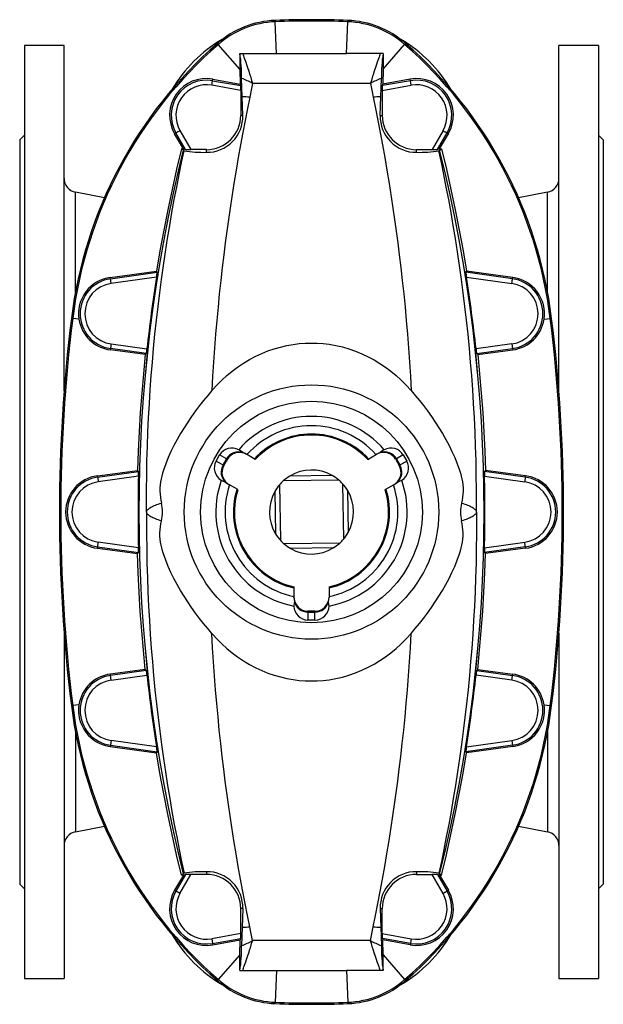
# Model space of a CAD drawing. Extents: x 59 to 836, y -526 to 1114.
# Tile 1 of 4: x 59 to 309, y -172 to 250. Entities that reach past the tile are written whole.
import ezdxf

# ---------------------------------------------------------------- set-up
doc = ezdxf.new("R2010")
doc.units = 0
doc.layers.get('0').update_dxf_attribs({"linetype": 'CONTINUOUS'})

msp = doc.modelspace()

# ---------------------------------------------------------------- linework, layer by layer
at = {"color": 8, "linetype": 'CONTINUOUS'}
for p, q in [((168.6, 249.25), (168.62, 248.68)), ((199.65, 249.25), (199.63, 248.68)), ((169.14, 235.06), (168.62, 248.68)), ((199.1, 235.06), (199.63, 248.68)), ((143.83, 239.41), (144.21, 238.98)), ((153.48, 228.37), (144.21, 238.98)), ((214.77, 228.37), (224.03, 238.98)), ((224.41, 239.41), (224.03, 238.98)), ((141.74, 223.42), (141.86, 224.07)), ((226.5, 223.42), (226.39, 224.07)), ((153.83, 219.27), (141.4, 221.46)), ((141.74, 223.42), (153.78, 221.3)), ((209.4, 222.26), (158.85, 222.26)), ((214.42, 219.27), (226.85, 221.46)), ((226.5, 223.42), (214.47, 221.3)), ((154.7, 208.55), (153.83, 208.55)), ((213.55, 208.55), (214.42, 208.55)), ((126.05, 201), (125.5, 200.69)), ((130.15, 193.9), (126.05, 201)), ((127.78, 202), (132.48, 193.85)), ((240.47, 202), (235.76, 193.85)), ((238.1, 193.9), (242.2, 201)), ((242.2, 201), (242.74, 200.69)), ((139.12, 192.71), (139.12, 193.85)), ((229.12, 192.71), (229.12, 193.85)), ((82.98, 132.75), (82.98, 175.66)), ((285.27, 132.75), (285.27, 175.66)), ((98.02, 138.51), (118.02, 141.32)), ((117.77, 139.27), (98.3, 136.53)), ((270.22, 138.51), (250.23, 141.32)), ((250.47, 139.27), (269.95, 136.53)), ((98.02, 138.51), (97.93, 139.12)), ((270.22, 138.51), (270.31, 139.12)), ((81.24, 121.55), (81.82, 121.48)), ((84.49, 121.14), (81.82, 121.48)), ((283.75, 121.14), (286.43, 121.48)), ((287, 121.55), (286.43, 121.48)), ((98.3, 110.58), (113.63, 108.43)), ((269.95, 110.58), (254.62, 108.43)), ((98.02, 108.6), (97.94, 108.03)), ((113.33, 106.45), (98.02, 108.6)), ((254.92, 106.45), (270.22, 108.6)), ((270.22, 108.6), (270.3, 108.03)), ((143.28, 60.4), (146.22, 58.7)), ((147.72, 61.3), (144.78, 63)), ((146.22, 58.7), (147.72, 61.3)), ((147.74, 61.29), (146.24, 58.69)), ((148.07, 61.1), (147.74, 61.29)), ((220.5, 61.29), (220.18, 61.1)), ((222, 58.69), (220.5, 61.29)), ((223.46, 63), (220.52, 61.3)), ((220.52, 61.3), (222.02, 58.7)), ((222.02, 58.7), (224.96, 60.4)), ((92.52, 53.51), (109.96, 55.96)), ((146.24, 58.69), (146.57, 58.51)), ((221.68, 58.51), (222, 58.69)), ((222, 58.69), (222.02, 58.7)), ((275.72, 53.51), (258.29, 55.96)), ((92.52, 53.51), (92.44, 54.1)), ((109.99, 53.94), (92.8, 51.53)), ((258.26, 53.94), (275.45, 51.53)), ((275.72, 53.51), (275.81, 54.1)), ((109.99, 23.16), (92.8, 25.58)), ((258.26, 23.16), (275.45, 25.58)), ((92.52, 23.6), (92.44, 23.01)), ((92.52, 23.6), (109.96, 21.15)), ((275.72, 23.6), (258.29, 21.15)), ((275.72, 23.6), (275.81, 23.01)), ((182.62, -3.95), (182.62, -4.32)), ((185.62, -4.32), (185.62, -3.95)), ((182.62, -4.32), (185.62, -4.32)), ((182.62, -4.32), (182.62, -4.34)), ((185.62, -4.34), (182.62, -4.34)), ((182.62, -4.34), (182.62, -7.74)), ((185.62, -4.34), (185.62, -4.32)), ((185.62, -7.74), (185.62, -4.34)), ((113.33, -29.34), (98.02, -31.49)), ((254.92, -29.34), (270.22, -31.49)), ((98.02, -31.49), (97.94, -30.92)), ((98.3, -33.47), (113.63, -31.32)), ((269.95, -33.47), (254.62, -31.32)), ((270.22, -31.49), (270.3, -30.92)), ((81.24, -44.44), (81.82, -44.37)), ((84.49, -44.04), (81.82, -44.37)), ((283.75, -44.04), (286.43, -44.37)), ((287, -44.44), (286.43, -44.37)), ((82.98, -55.64), (82.98, -98.56)), ((285.27, -55.64), (285.27, -98.56)), ((98.02, -61.4), (97.93, -62.01)), ((98.02, -61.4), (118.02, -64.21)), ((117.77, -62.16), (98.3, -59.42)), ((270.22, -61.4), (250.23, -64.21)), ((250.47, -62.16), (269.95, -59.42)), ((270.22, -61.4), (270.31, -62.01)), ((130.15, -116.79), (126.05, -123.9)), ((127.78, -124.89), (132.48, -116.74)), ((139.12, -115.6), (139.12, -116.74)), ((229.12, -115.6), (229.12, -116.74)), ((240.47, -124.89), (235.76, -116.74)), ((238.1, -116.79), (242.2, -123.9)), ((126.05, -123.9), (125.5, -123.58)), ((242.2, -123.9), (242.74, -123.58)), ((154.7, -131.45), (153.83, -131.45)), ((213.55, -131.45), (214.42, -131.45)), ((153.83, -142.16), (141.4, -144.35)), ((214.42, -142.16), (226.85, -144.35)), ((141.74, -146.32), (153.78, -144.19)), ((141.74, -146.32), (141.86, -146.96)), ((209.4, -145.15), (158.85, -145.15)), ((226.5, -146.32), (214.47, -144.19)), ((226.5, -146.32), (226.39, -146.96)), ((153.48, -151.26), (144.21, -161.87)), ((214.77, -151.26), (224.03, -161.87)), ((169.14, -157.96), (168.62, -171.57)), ((199.1, -157.96), (199.63, -171.57)), ((143.83, -162.31), (144.21, -161.87)), ((224.41, -162.31), (224.03, -161.87)), ((168.6, -172.15), (168.62, -171.57)), ((199.65, -172.15), (199.63, -171.57))]:
    msp.add_line(p, q, dxfattribs=at)
at = {"color": 7, "linetype": 'CONTINUOUS'}
for p, q in [((78.12, 238.55), (61.12, 238.55)), ((61.12, 238.55), (61.12, -161.45)), ((78.12, 90.48), (78.12, 238.55)), ((307.12, 238.55), (290.12, 238.55)), ((290.12, 90.48), (290.12, 238.55)), ((307.12, 238.55), (307.12, -161.45)), ((153.45, 235.09), (154.81, 235.13)), ((153.45, 235.09), (153.48, 228.37)), ((214.79, 235.09), (213.43, 235.13)), ((214.79, 235.09), (214.77, 228.37)), ((153.48, 228.37), (153.5, 221.92)), ((214.77, 228.37), (214.75, 221.92)), ((141.86, 224.07), (153.5, 221.92)), ((226.39, 224.07), (214.75, 221.92)), ((153.78, 221.3), (153.5, 221.92)), ((214.47, 221.3), (214.75, 221.92)), ((153.83, 219.27), (153.83, 208.55)), ((154.46, 216.5), (154.46, 216.48)), ((213.78, 216.5), (213.78, 216.48)), ((214.42, 219.27), (214.42, 208.55)), ((61.12, 200.05), (59.12, 198.05)), ((129.34, 194.18), (125.5, 200.69)), ((238.91, 194.18), (242.74, 200.69)), ((309.12, 198.05), (307.12, 200.05)), ((59.12, 198.05), (59.12, -120.95)), ((129.22, 193.64), (128.43, 194.18)), ((129.34, 194.18), (128.43, 194.18)), ((129.34, 194.18), (130.15, 193.9)), ((238.91, 194.18), (238.1, 193.9)), ((238.91, 194.18), (239.82, 194.18)), ((239.03, 193.64), (239.82, 194.18)), ((309.12, 198.05), (309.12, -120.95)), ((129.23, 193.63), (129.22, 193.64)), ((129.52, 193.38), (129.23, 193.63)), ((139.12, 193.85), (132.48, 193.85)), ((229.12, 193.85), (235.76, 193.85)), ((238.73, 193.38), (239.01, 193.63)), ((239.01, 193.63), (239.03, 193.64)), ((95.39, 173.25), (82.98, 175.66)), ((285.27, 175.66), (272.85, 173.25)), ((97.93, 139.12), (117.7, 141.73)), ((118.02, 141.32), (117.7, 141.73)), ((250.23, 141.32), (250.54, 141.73)), ((270.31, 139.12), (250.54, 141.73)), ((112.92, 106.07), (97.94, 108.03)), ((112.92, 106.07), (113.33, 106.45)), ((255.32, 106.07), (254.92, 106.45)), ((255.32, 106.07), (270.3, 108.03)), ((154.69, 64.03), (154.65, 64.05)), ((156.16, 63.36), (156.26, 63.3)), ((211.98, 63.3), (212.08, 63.36)), ((213.59, 64.05), (213.56, 64.03)), ((143.28, 60.4), (144.78, 63)), ((146.57, 58.51), (148.07, 61.1)), ((160.04, 61.12), (156.26, 63.3)), ((208.2, 61.12), (211.98, 63.3)), ((220.18, 61.1), (221.68, 58.51)), ((223.46, 63), (224.96, 60.4)), ((92.44, 54.1), (109.6, 56.35)), ((109.96, 55.96), (109.6, 56.35)), ((258.29, 55.96), (258.64, 56.35)), ((275.81, 54.1), (258.64, 56.35)), ((147.31, 51.33), (147.35, 51.31)), ((195.81, 52.24), (172, 51.86)), ((192.93, 54.25), (174.81, 53.96)), ((197.43, 50.68), (197.81, 26.87)), ((220.9, 51.31), (220.94, 51.33)), ((148.76, 50.31), (148.66, 50.37)), ((152.54, 48.13), (148.76, 50.31)), ((168.43, 47.37), (168.72, 29.24)), ((170.43, 50.24), (170.82, 26.43)), ((199.53, 47.87), (199.82, 29.74)), ((215.7, 48.13), (219.48, 50.31)), ((219.58, 50.37), (219.48, 50.31)), ((92.44, 23.01), (109.6, 20.76)), ((109.96, 21.15), (109.6, 20.76)), ((196.24, 25.25), (172.44, 24.86)), ((193.43, 23.15), (175.31, 22.86)), ((258.29, 21.15), (258.64, 20.76)), ((275.81, 23.01), (258.64, 20.76)), ((176.62, 6.42), (176.62, 2.05)), ((191.62, 6.42), (191.62, 2.05)), ((176.62, 1.94), (176.62, 2.05)), ((176.78, 0.33), (176.78, 0.28)), ((191.47, 0.28), (191.47, 0.33)), ((191.62, 2.05), (191.62, 1.94)), ((185.62, -3.95), (182.62, -3.95)), ((185.62, -7.74), (182.62, -7.74)), ((78.12, -13.37), (78.12, -161.45)), ((290.12, -13.37), (290.12, -161.45)), ((112.92, -28.96), (97.94, -30.92)), ((112.92, -28.96), (113.33, -29.34)), ((255.32, -28.96), (254.92, -29.34)), ((255.32, -28.96), (270.3, -30.92)), ((97.93, -62.01), (117.7, -64.62)), ((270.31, -62.01), (250.54, -64.62)), ((118.02, -64.21), (117.7, -64.62)), ((250.23, -64.21), (250.54, -64.62)), ((82.98, -98.56), (95.39, -96.14)), ((272.85, -96.14), (285.27, -98.56)), ((129.34, -117.07), (125.5, -123.58)), ((129.22, -116.54), (128.43, -117.07)), ((129.34, -117.07), (128.43, -117.07)), ((129.23, -116.52), (129.22, -116.54)), ((129.52, -116.27), (129.23, -116.52)), ((129.34, -117.07), (130.15, -116.79)), ((139.12, -116.74), (132.48, -116.74)), ((229.12, -116.74), (235.76, -116.74)), ((238.91, -117.07), (238.1, -116.79)), ((238.73, -116.27), (239.01, -116.52)), ((238.91, -117.07), (239.82, -117.07)), ((238.91, -117.07), (242.74, -123.58)), ((239.01, -116.52), (239.03, -116.54)), ((239.03, -116.54), (239.82, -117.07)), ((59.12, -120.95), (61.12, -122.95)), ((307.12, -122.95), (309.12, -120.95)), ((153.83, -142.16), (153.83, -131.45)), ((214.42, -142.16), (214.42, -131.45)), ((154.46, -139.39), (154.46, -139.37)), ((213.78, -139.39), (213.78, -139.37)), ((141.86, -146.96), (153.5, -144.82)), ((153.48, -151.26), (153.5, -144.82)), ((153.78, -144.19), (153.5, -144.82)), ((214.47, -144.19), (214.75, -144.82)), ((214.77, -151.26), (214.75, -144.82)), ((226.39, -146.96), (214.75, -144.82)), ((153.45, -157.99), (153.48, -151.26)), ((214.79, -157.99), (214.77, -151.26)), ((153.45, -157.99), (154.81, -158.02)), ((214.79, -157.99), (213.43, -158.02)), ((61.12, -161.45), (78.12, -161.45)), ((290.12, -161.45), (307.12, -161.45))]:
    msp.add_line(p, q, dxfattribs=at)
at = {"color": 8, "linetype": 'CONTINUOUS', "flags": 128}
for points in [[(154.81, 235.13), (154.8, 234.87), (154.86, 234.5), (154.99, 234.03), (155.18, 233.45), (155.4, 232.82), (155.65, 232.1), (155.94, 231.3), (156.26, 230.41), (156.73, 229.05), (157.24, 227.55), (157.77, 225.9), (157.93, 225.4), (158.48, 223.55), (158.7, 222.78), (158.79, 222.47), (158.83, 222.35), (158.84, 222.3), (158.84, 222.29), (158.85, 222.26)], [(213.43, 235.13), (213.45, 234.87), (213.38, 234.5), (213.25, 234.03), (213.07, 233.45), (212.85, 232.82), (212.59, 232.1), (212.3, 231.3), (211.98, 230.41), (211.51, 229.05), (211.01, 227.55), (210.47, 225.9), (210.32, 225.4), (209.76, 223.55), (209.54, 222.78), (209.46, 222.47), (209.42, 222.35), (209.41, 222.3), (209.41, 222.29), (209.4, 222.26)], [(141.4, 221.46), (141.45, 221.76), (141.5, 222.05), (141.55, 222.32), (141.6, 222.58), (141.64, 222.81), (141.67, 223.01), (141.7, 223.18), (141.72, 223.3), (141.74, 223.39), (141.74, 223.42)], [(158.85, 222.26), (158.26, 219.32), (157.67, 216.34)], [(209.4, 222.26), (209.98, 219.32), (210.57, 216.34)], [(226.85, 221.46), (226.8, 221.76), (226.74, 222.05), (226.69, 222.32), (226.65, 222.58), (226.61, 222.81), (226.57, 223.01), (226.54, 223.18), (226.52, 223.3), (226.51, 223.39), (226.5, 223.42)], [(157.67, 216.34), (156.68, 211.43), (155.69, 206.39), (154.7, 201.23), (153.73, 195.96), (152.77, 190.56), (151.82, 185.04), (150.89, 179.41), (149.98, 173.67), (149.25, 168.84), (148.54, 163.93), (147.84, 158.96), (147.17, 153.91), (146.52, 148.8), (145.86, 143.31), (145.23, 137.74), (144.63, 132.11), (144.07, 126.41), (143.53, 120.65), (143.03, 114.75), (142.57, 108.8), (142.15, 102.78), (141.78, 96.71), (141.44, 90.58)], [(210.57, 216.34), (211.57, 211.43), (212.56, 206.39), (213.54, 201.23), (214.52, 195.96), (215.48, 190.56), (216.43, 185.04), (217.35, 179.41), (218.26, 173.67), (218.99, 168.84), (219.71, 163.93), (220.4, 158.96), (221.07, 153.91), (221.72, 148.8), (222.38, 143.31), (223.01, 137.74), (223.61, 132.11), (224.18, 126.41), (224.71, 120.65), (225.21, 114.75), (225.67, 108.8), (226.09, 102.78), (226.47, 96.71), (226.8, 90.58)], [(127.78, 202), (127.51, 201.85), (127.26, 201.7), (127.01, 201.56), (126.79, 201.43), (126.58, 201.31), (126.41, 201.21), (126.26, 201.13), (126.15, 201.07), (126.08, 201.02), (126.05, 201)], [(240.47, 202), (240.73, 201.85), (240.99, 201.7), (241.23, 201.56), (241.46, 201.43), (241.66, 201.31), (241.84, 201.21), (241.98, 201.13), (242.09, 201.07), (242.17, 201.02), (242.2, 201)], [(113.46, 38.55), (113.44, 43.3), (113.45, 48.03), (113.52, 54.29), (113.64, 60.51), (113.82, 66.7), (114.05, 72.84), (114.33, 78.94), (114.66, 84.99), (115.05, 90.99), (115.48, 96.94), (115.96, 102.84), (116.48, 108.67), (117.07, 114.72), (117.71, 120.71), (118.39, 126.63), (119.11, 132.47), (119.87, 138.22), (120.7, 144.15), (121.57, 149.99), (122.47, 155.73), (123.4, 161.38), (124.36, 166.92), (125.35, 172.44), (126.37, 177.84), (127.41, 183.14), (128.46, 188.32), (129.52, 193.38)], [(254.78, 38.55), (254.8, 43.3), (254.79, 48.03), (254.73, 54.29), (254.6, 60.51), (254.43, 66.7), (254.2, 72.84), (253.91, 78.94), (253.58, 84.99), (253.2, 90.99), (252.77, 96.94), (252.29, 102.84), (251.77, 108.67), (251.18, 114.72), (250.54, 120.71), (249.86, 126.63), (249.13, 132.47), (248.38, 138.22), (247.54, 144.15), (246.68, 149.99), (245.78, 155.73), (244.85, 161.38), (243.89, 166.92), (242.89, 172.44), (241.87, 177.84), (240.84, 183.14), (239.79, 188.32), (238.73, 193.38)], [(98.3, 136.53), (98.26, 136.83), (98.22, 137.12), (98.18, 137.4), (98.14, 137.66), (98.11, 137.89), (98.08, 138.09), (98.06, 138.26), (98.04, 138.39), (98.03, 138.47), (98.02, 138.51)], [(269.95, 136.53), (269.99, 136.83), (270.03, 137.12), (270.07, 137.4), (270.11, 137.66), (270.14, 137.89), (270.17, 138.09), (270.19, 138.26), (270.21, 138.39), (270.22, 138.47), (270.22, 138.51)], [(98.3, 110.58), (98.26, 110.28), (98.22, 109.99), (98.18, 109.71), (98.14, 109.45), (98.11, 109.22), (98.08, 109.01), (98.06, 108.85), (98.04, 108.72), (98.03, 108.64), (98.02, 108.6)], [(269.95, 110.58), (269.99, 110.28), (270.03, 109.99), (270.07, 109.71), (270.11, 109.45), (270.14, 109.22), (270.17, 109.01), (270.19, 108.85), (270.21, 108.72), (270.22, 108.64), (270.22, 108.6)], [(147.74, 61.29), (147.74, 61.29), (147.74, 61.29), (147.74, 61.29), (147.74, 61.29), (147.74, 61.29), (147.73, 61.3), (147.73, 61.3), (147.72, 61.3)], [(220.52, 61.3), (220.52, 61.3), (220.51, 61.3), (220.51, 61.29), (220.51, 61.29), (220.51, 61.29), (220.5, 61.29), (220.5, 61.29), (220.5, 61.29)], [(146.22, 58.7), (146.23, 58.7), (146.23, 58.7), (146.24, 58.7), (146.24, 58.69), (146.24, 58.69), (146.24, 58.69), (146.24, 58.69), (146.24, 58.69)], [(92.52, 53.51), (92.53, 53.47), (92.54, 53.39), (92.56, 53.26), (92.58, 53.09), (92.61, 52.89), (92.64, 52.66), (92.68, 52.4), (92.72, 52.12), (92.76, 51.83), (92.8, 51.53)], [(275.72, 53.51), (275.72, 53.47), (275.71, 53.39), (275.69, 53.26), (275.67, 53.09), (275.64, 52.89), (275.61, 52.66), (275.57, 52.4), (275.53, 52.12), (275.49, 51.83), (275.45, 51.53)], [(113.46, 38.55), (113.52, 38.81), (113.63, 39.06), (113.79, 39.32), (113.99, 39.57), (114.24, 39.82), (114.54, 40.07), (114.88, 40.32), (115.27, 40.56), (115.7, 40.8), (116.17, 41.04), (116.69, 41.27), (117.25, 41.49), (117.85, 41.71), (118.49, 41.93), (119.16, 42.14), (119.88, 42.34)], [(248.37, 42.34), (249.08, 42.14), (249.76, 41.93), (250.4, 41.71), (251, 41.49), (251.56, 41.27), (252.07, 41.04), (252.55, 40.8), (252.98, 40.56), (253.37, 40.32), (253.71, 40.07), (254, 39.82), (254.25, 39.57), (254.46, 39.32), (254.61, 39.06), (254.72, 38.81), (254.78, 38.55)], [(113.46, 38.55), (113.44, 33.81), (113.45, 29.08), (113.52, 22.82), (113.64, 16.6), (113.82, 10.41), (114.05, 4.27), (114.33, -1.83), (114.66, -7.88), (115.05, -13.88), (115.48, -19.83), (115.96, -25.73), (116.48, -31.56), (117.07, -37.62), (117.71, -43.6), (118.39, -49.52), (119.11, -55.36), (119.87, -61.12), (120.7, -67.04), (121.57, -72.88), (122.47, -78.63), (123.4, -84.27), (124.36, -89.82), (125.35, -95.33), (126.37, -100.73), (127.41, -106.03), (128.46, -111.21), (129.52, -116.27)], [(119.88, 34.76), (119.16, 34.97), (118.49, 35.18), (117.85, 35.39), (117.25, 35.61), (116.69, 35.84), (116.17, 36.07), (115.7, 36.31), (115.27, 36.55), (114.88, 36.79), (114.54, 37.04), (114.24, 37.29), (113.99, 37.54), (113.79, 37.79), (113.63, 38.04), (113.52, 38.3), (113.46, 38.55)], [(254.78, 38.55), (254.8, 33.81), (254.79, 29.08), (254.73, 22.82), (254.6, 16.6), (254.43, 10.41), (254.2, 4.27), (253.91, -1.83), (253.58, -7.88), (253.2, -13.88), (252.77, -19.83), (252.29, -25.73), (251.77, -31.56), (251.18, -37.62), (250.54, -43.6), (249.86, -49.52), (249.13, -55.36), (248.38, -61.12), (247.54, -67.04), (246.68, -72.88), (245.78, -78.63), (244.85, -84.27), (243.89, -89.82), (242.89, -95.33), (241.87, -100.73), (240.84, -106.03), (239.79, -111.21), (238.73, -116.27)], [(254.78, 38.55), (254.72, 38.3), (254.61, 38.04), (254.46, 37.79), (254.25, 37.54), (254, 37.29), (253.71, 37.04), (253.37, 36.79), (252.98, 36.55), (252.55, 36.31), (252.07, 36.07), (251.56, 35.84), (251, 35.61), (250.4, 35.39), (249.76, 35.18), (249.08, 34.97), (248.37, 34.76)], [(92.52, 23.6), (92.53, 23.64), (92.54, 23.72), (92.56, 23.85), (92.58, 24.01), (92.61, 24.22), (92.64, 24.45), (92.68, 24.71), (92.72, 24.99), (92.76, 25.28), (92.8, 25.58)], [(275.72, 23.6), (275.72, 23.64), (275.71, 23.72), (275.69, 23.85), (275.67, 24.01), (275.64, 24.22), (275.61, 24.45), (275.57, 24.71), (275.53, 24.99), (275.49, 25.28), (275.45, 25.58)], [(157.67, -139.23), (156.68, -134.32), (155.69, -129.28), (154.7, -124.13), (153.73, -118.85), (152.77, -113.45), (151.82, -107.93), (150.89, -102.3), (149.98, -96.56), (149.25, -91.73), (148.54, -86.83), (147.84, -81.85), (147.17, -76.8), (146.52, -71.69), (145.86, -66.2), (145.23, -60.64), (144.63, -55), (144.07, -49.3), (143.53, -43.54), (143.03, -37.65), (142.57, -31.69), (142.15, -25.67), (141.78, -19.6), (141.44, -13.47)], [(210.57, -139.23), (211.57, -134.32), (212.56, -129.28), (213.54, -124.13), (214.52, -118.85), (215.48, -113.45), (216.43, -107.93), (217.35, -102.3), (218.26, -96.56), (218.99, -91.73), (219.71, -86.83), (220.4, -81.85), (221.07, -76.8), (221.72, -71.69), (222.38, -66.2), (223.01, -60.64), (223.61, -55), (224.18, -49.3), (224.71, -43.54), (225.21, -37.65), (225.67, -31.69), (226.09, -25.67), (226.47, -19.6), (226.8, -13.47)], [(98.3, -33.47), (98.26, -33.17), (98.22, -32.88), (98.18, -32.6), (98.14, -32.34), (98.11, -32.11), (98.08, -31.91), (98.06, -31.74), (98.04, -31.61), (98.03, -31.53), (98.02, -31.49)], [(269.95, -33.47), (269.99, -33.17), (270.03, -32.88), (270.07, -32.6), (270.11, -32.34), (270.14, -32.11), (270.17, -31.91), (270.19, -31.74), (270.21, -31.61), (270.22, -31.53), (270.22, -31.49)], [(98.3, -59.42), (98.26, -59.72), (98.22, -60.01), (98.18, -60.29), (98.14, -60.55), (98.11, -60.78), (98.08, -60.99), (98.06, -61.15), (98.04, -61.28), (98.03, -61.36), (98.02, -61.4)], [(269.95, -59.42), (269.99, -59.72), (270.03, -60.01), (270.07, -60.29), (270.11, -60.55), (270.14, -60.78), (270.17, -60.99), (270.19, -61.15), (270.21, -61.28), (270.22, -61.36), (270.22, -61.4)], [(127.78, -124.89), (127.51, -124.74), (127.26, -124.6), (127.01, -124.45), (126.79, -124.32), (126.58, -124.21), (126.41, -124.1), (126.26, -124.02), (126.15, -123.96), (126.08, -123.92), (126.05, -123.9)], [(240.47, -124.89), (240.73, -124.74), (240.99, -124.6), (241.23, -124.45), (241.46, -124.32), (241.66, -124.21), (241.84, -124.1), (241.98, -124.02), (242.09, -123.96), (242.17, -123.92), (242.2, -123.9)], [(158.85, -145.15), (158.26, -142.22), (157.67, -139.23)], [(209.4, -145.15), (209.98, -142.22), (210.57, -139.23)], [(141.4, -144.35), (141.45, -144.65), (141.5, -144.94), (141.55, -145.22), (141.6, -145.47), (141.64, -145.7), (141.67, -145.91), (141.7, -146.07), (141.72, -146.19), (141.74, -146.28), (141.74, -146.32)], [(154.81, -158.02), (154.8, -157.76), (154.86, -157.39), (154.99, -156.92), (155.18, -156.34), (155.4, -155.71), (155.65, -154.99), (155.94, -154.19), (156.26, -153.3), (156.73, -151.95), (157.24, -150.44), (157.77, -148.79), (157.93, -148.29), (158.48, -146.44), (158.7, -145.67), (158.79, -145.36), (158.83, -145.24), (158.84, -145.19), (158.84, -145.19), (158.85, -145.15)], [(213.43, -158.02), (213.45, -157.76), (213.38, -157.39), (213.25, -156.92), (213.07, -156.34), (212.85, -155.71), (212.59, -154.99), (212.3, -154.19), (211.98, -153.3), (211.51, -151.95), (211.01, -150.44), (210.47, -148.79), (210.32, -148.29), (209.76, -146.44), (209.54, -145.67), (209.46, -145.36), (209.42, -145.24), (209.41, -145.19), (209.41, -145.19), (209.4, -145.15)], [(226.85, -144.35), (226.8, -144.65), (226.74, -144.94), (226.69, -145.22), (226.65, -145.47), (226.61, -145.7), (226.57, -145.91), (226.54, -146.07), (226.52, -146.19), (226.51, -146.28), (226.5, -146.32)]]:
    msp.add_lwpolyline(points, dxfattribs=at)
at = {"color": 7, "linetype": 'CONTINUOUS', "flags": 128}
for points in [[(154.81, 235.13), (158.39, 235.11), (161.97, 235.09), (165.55, 235.07), (169.14, 235.06)], [(169.14, 235.06), (185.67, 235.06), (199.1, 235.06)], [(213.43, 235.13), (209.86, 235.11), (206.28, 235.09), (202.69, 235.07), (199.1, 235.06)], [(154.46, 216.5), (154.33, 220.52), (154.2, 224.42)], [(213.78, 216.5), (213.91, 220.52), (214.05, 224.42)], [(154.7, 208.55), (154.58, 212.57), (154.46, 216.48)], [(213.55, 208.55), (213.66, 212.57), (213.78, 216.48)], [(128.43, 194.18), (126.35, 185.52), (124.38, 176.83), (122.54, 168.1), (120.81, 159.34), (119.2, 150.54), (117.7, 141.73)], [(239.82, 194.18), (241.9, 185.52), (243.86, 176.83), (245.71, 168.1), (247.44, 159.34), (249.05, 150.54), (250.54, 141.73)], [(141.44, 90.58), (141.72, 90.9), (143.66, 93.03), (145.7, 95.07), (147.84, 97.02), (150.07, 98.87), (152.48, 100.67), (155, 102.36), (157.61, 103.92), (160.31, 105.35), (162.84, 106.52), (165.44, 107.56), (168.1, 108.48), (170.81, 109.26), (173.56, 109.91), (176.33, 110.4), (178.87, 110.71), (181.43, 110.91), (183.99, 110.97), (186.56, 110.92), (189.12, 110.74), (191.66, 110.44), (194.54, 109.94), (197.38, 109.28), (200.17, 108.48), (202.99, 107.5), (205.75, 106.37), (208.43, 105.1), (210.98, 103.73), (213.44, 102.23), (215.83, 100.62), (218.13, 98.9), (220.33, 97.08), (222.44, 95.17), (224.68, 92.93), (226.8, 90.58)], [(112.92, 106.07), (112.1, 97.81), (111.39, 89.54), (110.78, 81.26), (110.28, 72.96), (109.89, 64.66), (109.6, 56.35)], [(255.32, 106.07), (256.15, 97.81), (256.86, 89.54), (257.47, 81.26), (257.97, 72.96), (258.36, 64.66), (258.64, 56.35)], [(141.44, 90.58), (139.67, 88.48), (137.91, 86.33), (136.18, 84.13), (134.48, 81.88), (132.78, 79.52), (131.13, 77.1), (129.54, 74.64), (128.02, 72.14), (126.58, 69.63), (125.21, 67.08), (123.93, 64.49), (122.74, 61.85), (121.66, 59.18), (120.71, 56.46), (120.32, 55.23), (119.97, 53.97), (119.67, 52.7), (119.42, 51.43), (119.25, 50.15), (119.15, 48.89), (119.15, 47.52), (119.23, 46.18), (119.39, 44.87), (119.61, 43.59), (119.88, 42.34)], [(226.8, 90.58), (228.58, 88.48), (230.34, 86.33), (232.07, 84.13), (233.76, 81.88), (235.46, 79.52), (237.11, 77.1), (238.7, 74.64), (240.23, 72.14), (241.66, 69.63), (243.03, 67.08), (244.31, 64.49), (245.5, 61.85), (246.58, 59.18), (247.54, 56.46), (247.92, 55.23), (248.27, 53.97), (248.58, 52.7), (248.82, 51.43), (249, 50.15), (249.09, 48.89), (249.1, 47.52), (249.01, 46.18), (248.85, 44.87), (248.63, 43.59), (248.37, 42.34)], [(154.65, 64.05), (154.17, 64.42), (152.98, 65.19)], [(156.16, 63.36), (155.7, 63.61), (154.69, 64.03)], [(213.56, 64.03), (212.93, 63.79), (212.08, 63.36)], [(215.27, 65.19), (214.72, 64.86), (213.59, 64.05)], [(145.48, 52.2), (146.04, 51.9), (147.31, 51.33)], [(147.35, 51.31), (147.87, 50.89), (148.66, 50.37)], [(219.58, 50.37), (220.38, 50.89), (220.9, 51.31)], [(220.94, 51.33), (221.5, 51.56), (222.77, 52.2)], [(141.44, -13.47), (139.67, -11.37), (137.91, -9.22), (136.18, -7.02), (134.48, -4.77), (132.78, -2.41), (131.13, 0), (129.54, 2.46), (128.02, 4.97), (126.58, 7.48), (125.21, 10.03), (123.93, 12.62), (122.74, 15.25), (121.66, 17.93), (120.71, 20.65), (120.32, 21.88), (119.97, 23.14), (119.67, 24.41), (119.42, 25.68), (119.25, 26.96), (119.15, 28.22), (119.15, 29.59), (119.23, 30.93), (119.39, 32.23), (119.61, 33.51), (119.88, 34.76)], [(226.8, -13.47), (228.58, -11.37), (230.34, -9.22), (232.07, -7.02), (233.76, -4.77), (235.46, -2.41), (237.11, 0), (238.7, 2.46), (240.23, 4.97), (241.66, 7.48), (243.03, 10.03), (244.31, 12.62), (245.5, 15.25), (246.58, 17.93), (247.54, 20.65), (247.92, 21.88), (248.27, 23.14), (248.58, 24.41), (248.82, 25.68), (249, 26.96), (249.09, 28.22), (249.1, 29.59), (249.01, 30.93), (248.85, 32.23), (248.63, 33.51), (248.37, 34.76)], [(112.92, -28.96), (112.1, -20.7), (111.39, -12.43), (110.78, -4.15), (110.28, 4.15), (109.89, 12.45), (109.6, 20.76)], [(255.32, -28.96), (256.15, -20.7), (256.86, -12.43), (257.47, -4.15), (257.97, 4.15), (258.36, 12.45), (258.64, 20.76)], [(176.62, 1.94), (176.64, 1.41), (176.78, 0.33)], [(176.78, 0.28), (176.7, -0.32), (176.62, -1.74)], [(191.47, 0.33), (191.57, 0.99), (191.62, 1.94)], [(191.62, -1.74), (191.61, -1.1), (191.47, 0.28)], [(141.44, -13.47), (141.72, -13.79), (143.66, -15.92), (145.7, -17.96), (147.84, -19.91), (150.07, -21.76), (152.48, -23.56), (155, -25.25), (157.61, -26.82), (160.31, -28.24), (162.84, -29.41), (165.44, -30.46), (168.1, -31.37), (170.81, -32.16), (173.56, -32.8), (176.33, -33.29), (178.87, -33.61), (181.43, -33.8), (183.99, -33.87), (186.56, -33.81), (189.12, -33.63), (191.66, -33.33), (194.54, -32.83), (197.38, -32.18), (200.17, -31.37), (202.99, -30.39), (205.75, -29.26), (208.43, -27.99), (210.98, -26.62), (213.44, -25.13), (215.83, -23.51), (218.13, -21.79), (220.33, -19.98), (222.44, -18.06), (224.68, -15.82), (226.8, -13.47)], [(128.43, -117.07), (126.35, -108.41), (124.38, -99.72), (122.54, -91), (120.81, -82.23), (119.2, -73.44), (117.7, -64.62)], [(239.82, -117.07), (241.9, -108.41), (243.86, -99.72), (245.71, -91), (247.44, -82.23), (249.05, -73.44), (250.54, -64.62)], [(154.7, -131.45), (154.58, -135.46), (154.46, -139.37)], [(213.55, -131.45), (213.66, -135.46), (213.78, -139.37)], [(154.46, -139.39), (154.33, -143.41), (154.2, -147.31)], [(213.78, -139.39), (213.91, -143.41), (214.05, -147.31)], [(154.81, -158.02), (158.39, -158), (161.97, -157.98), (165.55, -157.96), (169.14, -157.96)], [(169.14, -157.96), (185.67, -157.95), (199.1, -157.96)], [(213.43, -158.02), (209.86, -158), (206.28, -157.98), (202.69, -157.96), (199.1, -157.96)]]:
    msp.add_lwpolyline(points, dxfattribs=at)
at = {"color": 7, "linetype": 'CONTINUOUS'}
for radius in [54.5, 47.49]:
    msp.add_circle((184.12, 38.55), radius, dxfattribs=at)
for centre, radius, start, end in [((170.14, 209.28), 40, 92.2136, 131.126), ((184.12, -152.45), 402, 87.7864, 92.2136), ((198.1, 209.28), 40, 48.874, 87.7864), ((170.14, 209.28), 39.42, 92.2136, 131.126), ((184.12, -152.45), 401.42, 87.7864, 92.2136), ((198.1, 209.28), 39.42, 48.874, 87.7864), ((176.06, 189.22), 60, 120.2865, 149.4202), ((192.18, 189.22), 60, 30.5797, 59.7135), ((266.83, 98.55), 187, 131.126, 172.9376), ((266.83, 98.55), 186.42, 131.126, 172.9376), ((101.42, 98.55), 186.42, 7.0624, 48.874), ((101.42, 98.55), 187, 7.0624, 48.874), ((83.41, 224.82), 70.79, 359.6735, 8.3416), ((284.84, 224.82), 70.79, 171.6584, 180.3264), ((139.02, 208.64), 15.68, 79.5772, 210.4659), ((229.22, 208.64), 15.68, 329.5342, 100.4227), ((131.34, 219.74), 22.49, 358.8, 3.9917), ((236.9, 219.74), 22.49, 176.0082, 181.2002), ((139.39, 208.03), 15.32, 269.0076, 1.9678), ((139.12, 208.55), 14.71, 270, 0), ((228.86, 208.03), 15.32, 178.0322, 270.9924), ((229.12, 208.55), 14.71, 180, 270), ((138.31, 250.33), 57.63, 261.2246, 270.8086), ((131.95, 223.76), 29.91, 266.545, 271.0194), ((229.94, 250.33), 57.63, 269.1914, 278.7754), ((236.29, 223.76), 29.91, 268.9806, 273.455), ((84.12, 181.55), 6, 180, 259), ((284.12, 181.55), 6, 281, 0), ((750.12, 38.55), 640.32, 170.95082, 173.73544), ((104.16, 141.94), 13.87, 348.882, 357.4254), ((264.08, 141.94), 13.87, 182.5746, 191.118), ((-381.88, 38.55), 640.32, 6.26456, 9.04918), ((99.99, 123.57), 15.68, 97.5269, 188.9099), ((268.26, 123.57), 15.68, 351.0901, 82.4731), ((751.12, 38.55), 675, 172.93757, 187.06243), ((751.12, 38.55), 674.42, 172.93757, 187.06243), ((99.98, 123.57), 15.67, 188.9135, 262.5281), ((268.27, 123.57), 15.67, 277.4719, 351.0865), ((-382.88, 38.55), 674.42, 352.93757, 7.06243), ((-382.88, 38.55), 675, 352.93757, 7.06243), ((100.91, 109.33), 12.75, 346.9564, 355.9441), ((267.33, 109.33), 12.75, 184.0559, 193.0436), ((184.12, 38.55), 40.98, 40.5447, 139.4553), ((184.12, 38.55), 37, 41.6951, 138.3049), ((184.12, 38.55), 33.42, 42.9687, 137.0313), ((184.12, 38.55), 33, 43.1366, 136.8634), ((149.98, 59.98), 6.01, 60.097, 149.8911), ((153.26, 58.1), 6, 59.9989, 149.9989), ((214.98, 58.1), 6, 30.0011, 120.0011), ((218.26, 59.98), 6.01, 30.1089, 119.903), ((148.49, 57.41), 6.01, 150.1089, 239.903), ((219.75, 57.41), 6.01, 300.097, 29.8911), ((96.4, 54.74), 13.61, 356.6501, 5.1282), ((151.76, 55.51), 6, 150.001, 240.0011), ((184.12, 38.55), 18, 60.69, 121.1518), ((216.48, 55.51), 6, 299.9989, 29.999), ((271.85, 54.74), 13.61, 174.8718, 183.3499), ((94.48, 38.55), 15.68, 97.4811, 262.5189), ((750.12, 38.55), 640.32, 178.62277, 181.37723), ((184.12, 38.55), 40.98, 160.5447, 259.4553), ((184.12, 38.55), 18, 132.3305, 139.5113), ((184.12, 38.55), 18, 121.1518, 132.3305), ((184.12, 38.55), 40.98, 280.5447, 19.4553), ((184.12, 38.55), 18, 49.5113, 60.69), ((184.12, 38.55), 18, 42.3305, 49.5113), ((184.12, 38.55), 18, 31.1518, 42.3305), ((-381.88, 38.55), 640.32, 358.62277, 1.37723), ((273.77, 38.55), 15.68, 277.4811, 82.5189), ((184.12, 38.55), 37, 161.6951, 258.3049), ((184.12, 38.55), 33.42, 162.9687, 257.0313), ((184.12, 38.55), 33, 163.1366, 256.8634), ((184.12, 38.55), 18, 150.69, 211.1518), ((184.12, 38.55), 18, 139.5113, 150.69), ((184.12, 38.55), 37, 281.6951, 18.3049), ((184.12, 38.55), 33.42, 282.9687, 17.0313), ((184.12, 38.55), 33, 283.1366, 16.8634), ((184.12, 38.55), 18, 330.69, 31.1518), ((101.6, 38.55), 18.66, 348.2836, 11.7164), ((266.64, 38.55), 18.66, 168.2836, 191.7164), ((184.12, 38.55), 18, 319.5113, 330.69), ((184.12, 38.55), 18, 211.1518, 222.3305), ((184.12, 38.55), 18, 222.3305, 229.5113), ((184.12, 38.55), 18, 312.3305, 319.5113), ((96.4, 22.37), 13.61, 354.8718, 3.3499), ((184.12, 38.55), 18, 229.5113, 240.69), ((184.12, 38.55), 18, 240.69, 301.1518), ((184.12, 38.55), 18, 301.1518, 312.3305), ((271.85, 22.37), 13.61, 176.6501, 185.1282), ((182.62, 2.05), 6, 179.9989, 269.9989), ((185.62, 2.05), 6, 270.0011, 0.0011), ((182.63, -1.73), 6.01, 180.097, 269.8911), ((185.61, -1.73), 6.01, 270.1089, 359.903), ((100.91, -32.22), 12.75, 4.0559, 13.0436), ((267.33, -32.22), 12.75, 166.9564, 175.9441), ((99.98, -46.46), 15.67, 97.4719, 171.0865), ((750.12, 38.55), 640.32, 186.26456, 189.04918), ((-381.88, 38.55), 640.32, 350.95082, 353.73544), ((268.27, -46.46), 15.67, 8.9135, 82.5281), ((266.83, -21.45), 187, 187.0624, 228.874), ((266.83, -21.45), 186.42, 187.0624, 228.874), ((99.99, -46.46), 15.68, 171.0901, 262.4731), ((101.42, -21.45), 186.42, 311.126, 352.9376), ((101.42, -21.45), 187, 311.126, 352.9376), ((268.26, -46.46), 15.68, 277.5269, 8.9099), ((104.16, -64.83), 13.87, 2.5746, 11.118), ((264.08, -64.83), 13.87, 168.882, 177.4254), ((84.12, -104.45), 6, 101, 180), ((284.12, -104.45), 6, 0, 79), ((138.31, -173.23), 57.63, 89.1914, 98.7754), ((131.95, -146.65), 29.91, 88.9806, 93.455), ((139.39, -130.92), 15.32, 358.0322, 90.9924), ((139.12, -131.45), 14.71, 0, 90), ((228.86, -130.92), 15.32, 89.0076, 181.9678), ((229.12, -131.45), 14.71, 90, 180), ((229.94, -173.23), 57.63, 81.2246, 90.8086), ((236.29, -146.65), 29.91, 86.545, 91.0194), ((139.02, -131.53), 15.68, 149.5341, 280.4228), ((229.22, -131.53), 15.68, 259.5772, 30.4659), ((176.06, -112.11), 60, 210.5797, 239.7135), ((131.34, -142.63), 22.49, 356.0082, 1.2002), ((236.9, -142.63), 22.49, 178.8001, 183.9915), ((192.18, -112.11), 60, 300.2865, 329.4203), ((83.41, -147.72), 70.79, 351.6584, 0.3264), ((284.84, -147.72), 70.79, 179.6735, 188.3416), ((170.14, -132.18), 40, 228.874, 267.7864), ((170.14, -132.18), 39.42, 228.874, 267.7864), ((198.1, -132.18), 39.42, 272.2136, 311.126), ((198.1, -132.18), 40, 272.2136, 311.126), ((184.12, 229.55), 402, 267.7864, 272.2136), ((184.12, 229.55), 401.42, 267.7864, 272.2136)]:
    msp.add_arc(centre, radius, start, end, dxfattribs=at)
at = {"color": 8, "linetype": 'CONTINUOUS'}
for centre, radius, start, end in [((140.98, 189.85), 37.01, 61.1312, 69.0739), ((227.27, 189.85), 37.01, 110.9261, 118.8688), ((139.12, 208.55), 15.1, 80, 210), ((139.12, 208.55), 13.1, 80, 210), ((229.12, 208.55), 15.1, 330, 100), ((229.12, 208.55), 13.1, 330, 100), ((154.3, 181.6), 34.9, 84.4576, 89.7371), ((154.52, 181.52), 34.96, 84.8331, 90.1018), ((213.94, 181.6), 34.9, 90.2629, 95.5424), ((213.72, 181.52), 34.96, 89.8982, 95.1669), ((750.12, 38.55), 639.98, 165.97567, 194.02433), ((750.12, 38.55), 639.96, 165.97634, 194.02366), ((-381.88, 38.55), 639.96, 345.97634, 14.02366), ((-381.88, 38.55), 639.98, 345.97567, 14.02433), ((100.12, 123.55), 15.1, 98, 262), ((100.12, 123.55), 13.1, 98, 262), ((268.12, 123.55), 13.1, 278, 82), ((268.12, 123.55), 15.1, 278, 82), ((152.92, 58.31), 6, 73.2245, 150.0711), ((152.94, 58.29), 6, 73.0385, 150.0008), ((215.31, 58.29), 6, 29.9993, 106.9614), ((215.33, 58.31), 5.99, 29.9176, 106.7869), ((151.41, 55.7), 5.99, 149.9176, 226.7869), ((151.44, 55.69), 6, 149.9993, 226.9613), ((216.81, 55.69), 6, 313.0386, 30.0008), ((216.83, 55.7), 6, 313.2244, 30.0711), ((94.62, 38.55), 15.1, 98, 262), ((94.62, 38.55), 13.1, 98, 262), ((273.62, 38.55), 13.1, 278, 82), ((273.62, 38.55), 15.1, 278, 82), ((182.62, 1.68), 6, 193.0385, 270.0008), ((182.62, 1.65), 6, 193.2245, 270.071), ((185.62, 1.68), 6, 269.9993, 346.9613), ((185.63, 1.65), 5.99, 269.9176, 346.7868), ((100.12, -46.45), 15.1, 98, 262), ((100.12, -46.45), 13.1, 98, 262), ((268.12, -46.45), 13.1, 278, 82), ((268.12, -46.45), 15.1, 278, 82), ((139.12, -131.45), 15.1, 150, 280), ((139.12, -131.45), 13.1, 150, 280), ((229.12, -131.45), 15.1, 260, 30), ((229.12, -131.45), 13.1, 260, 30), ((154.52, -104.41), 34.96, 269.8982, 275.1669), ((154.3, -104.49), 34.9, 270.2629, 275.5424), ((213.72, -104.41), 34.96, 264.8331, 270.1018), ((213.94, -104.49), 34.9, 264.4576, 269.7371), ((140.98, -112.74), 37.01, 290.9261, 298.8688), ((227.27, -112.74), 37.01, 241.1312, 249.0739)]:
    msp.add_arc(centre, radius, start, end, dxfattribs=at)

doc.saveas('drawing.dxf')
